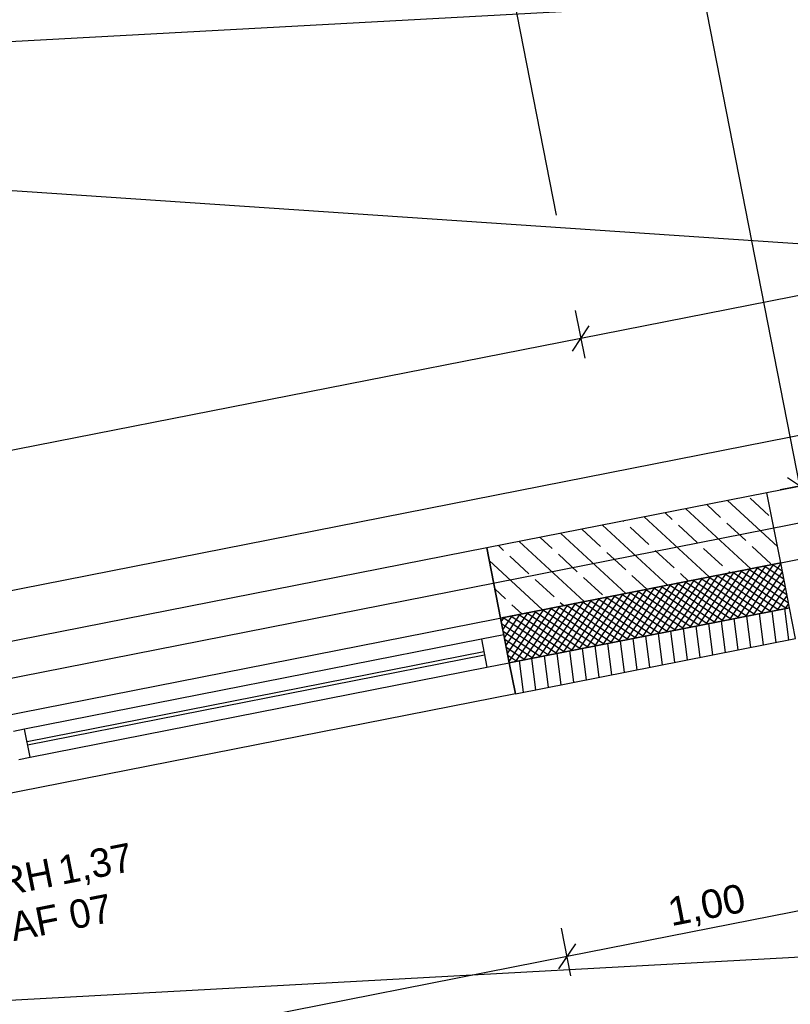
# Model space of a CAD drawing. Extents: x -181 to 1388, y 138 to 979.
# Tile 71 of 82: x 926 to 980, y 330 to 399. Entities that reach past the tile are written whole.
import ezdxf
from ezdxf.lldxf.tags import DXFTag

# ---------------------------------------------------------------- set-up
doc = ezdxf.new("R2010")
doc.units = 0
doc.layers.get('0').update_dxf_attribs({"lineweight": 25})
for name, color, linetype, lineweight, true_color in [('01AFU Allgemein Bemaßung', 7, 'Continuous', 25, 0x848484), ('20 Außenwände', 7, 'Continuous', 25, 0x848484), ('20 Dach Stb-Decke', 7, 'Continuous', 25, 0x848484), ('20 Fundament', 7, 'Continuous', 25, 0x848484), ('A-0', 7, 'Continuous', 25, 0x848484)]:
    doc.layers.add(name, color=color, linetype=linetype, lineweight=lineweight, true_color=true_color)
doc.layers.add('02 Raster Gebäude', color=7, linetype='Continuous', lineweight=25)
doc.styles.get("Standard").update_dxf_attribs({"font": 'arial.ttf'})
tags = doc.linetypes.add('Raster', pattern=[0.2, 0.1, -0.05, 0, -0.05]).pattern_tags.tags
tags[10:11] = [DXFTag(74, 4), DXFTag(75, 0), DXFTag(340, '0'), DXFTag(46, 1.0), DXFTag(50, 0.0), DXFTag(44, 0.0), DXFTag(45, 0.0)]
tags[8:9] = [DXFTag(74, 4), DXFTag(75, 0), DXFTag(340, '0'), DXFTag(46, 1.0), DXFTag(50, 0.0), DXFTag(44, 0.0), DXFTag(45, 0.0)]
tags[6:7] = [DXFTag(74, 4), DXFTag(75, 0), DXFTag(340, '0'), DXFTag(46, 1.0), DXFTag(50, 0.0), DXFTag(44, 0.0), DXFTag(45, 0.0)]
tags[4:5] = [DXFTag(74, 4), DXFTag(75, 0), DXFTag(340, '0'), DXFTag(46, 1.0), DXFTag(50, 0.0), DXFTag(44, 0.0), DXFTag(45, 0.0)]
tags = doc.linetypes.add('Strichpunktx2', pattern=[2, 1, -0.5, 0, -0.5]).pattern_tags.tags
tags[10:11] = [DXFTag(74, 4), DXFTag(75, 0), DXFTag(340, '0'), DXFTag(46, 1.0), DXFTag(50, 0.0), DXFTag(44, 0.0), DXFTag(45, 0.0)]
tags[8:9] = [DXFTag(74, 4), DXFTag(75, 0), DXFTag(340, '0'), DXFTag(46, 1.0), DXFTag(50, 0.0), DXFTag(44, 0.0), DXFTag(45, 0.0)]
tags[6:7] = [DXFTag(74, 4), DXFTag(75, 0), DXFTag(340, '0'), DXFTag(46, 1.0), DXFTag(50, 0.0), DXFTag(44, 0.0), DXFTag(45, 0.0)]
tags[4:5] = [DXFTag(74, 4), DXFTag(75, 0), DXFTag(340, '0'), DXFTag(46, 1.0), DXFTag(50, 0.0), DXFTag(44, 0.0), DXFTag(45, 0.0)]
tags = doc.linetypes.add('Öffnungslinie Tür Fenster', pattern=[0.115, 0.075, -0.04]).pattern_tags.tags
tags[6:7] = [DXFTag(74, 4), DXFTag(75, 0), DXFTag(340, '0'), DXFTag(46, 1.0), DXFTag(50, 0.0), DXFTag(44, 0.0), DXFTag(45, 0.0)]
tags[4:5] = [DXFTag(74, 4), DXFTag(75, 0), DXFTag(340, '0'), DXFTag(46, 1.0), DXFTag(50, 0.0), DXFTag(44, 0.0), DXFTag(45, 0.0)]

# ---------------------------------------------------------------- blocks, each defined once
blk = doc.blocks.new('Referenz-A07F5V09WF')
at = {"layer": '01AFU Allgemein Bemaßung', "lineweight": -2}
for p, q in [((980.507, 365.953), (965.693, 441.352)), ((1049.434, 392.824), (965.157, 376.266)), ((964.772, 378.228), (965.429, 374.886)), ((964.566, 375.385), (965.749, 377.146)), ((965.157, 376.266), (868.014, 357.18)), ((982.469, 366.339), (979.127, 365.682)), ((979.626, 366.545), (981.387, 365.362)), ((964.192, 333.031), (983.815, 336.894)), ((964.463, 331.652), (963.805, 334.994)), ((964.783, 333.912), (963.601, 332.151)), ((895.509, 319.512), (964.192, 333.031))]:
    blk.add_line(p, q, dxfattribs=at)
at = {"layer": '02 Raster Gebäude', "linetype": 'Strichpunktx2', "lineweight": -2, "ltscale": 56.250004}
blk.add_line((963.46, 384.905), (949.009, 458.457), dxfattribs=at)
at = {"layer": '02 Raster Gebäude', "linetype": 'Raster', "lineweight": -2, "ltscale": 56.250004}
for p, q in [((1006.697, 401.503), (320.446, 363.938)), ((859.339, 391.084), (1077.679, 376.33)), ((324.283, 234.21), (1008.61, 368.911)), ((1006.724, 334.399), (323.163, 296.981))]:
    blk.add_line(p, q, dxfattribs=at)
at = {"layer": '20 Außenwände', "lineweight": -2}
for p, q in [((1027.249, 375.128), (978.19, 365.471)), ((978.19, 365.471), (958.566, 361.609)), ((979.156, 360.566), (978.19, 365.471)), ((974.946, 363.747), (973.976, 364.642)), ((978.931, 361.705), (975.435, 364.929)), ((978.338, 363.885), (977.014, 365.105)), ((971.555, 363.61), (971.058, 364.068)), ((977.072, 360.155), (972.517, 364.355)), ((971.236, 359.007), (966.682, 363.206)), ((968.164, 363.472), (968.141, 363.493)), ((974.154, 359.581), (969.6, 363.781)), ((973.319, 361.983), (971.996, 363.203)), ((976.711, 362.12), (975.387, 363.341)), ((968.319, 358.432), (963.764, 362.632)), ((966.537, 361.708), (965.223, 362.919)), ((969.928, 361.845), (968.605, 363.066)), ((965.401, 357.858), (960.847, 362.058)), ((963.145, 361.57), (962.306, 362.345)), ((958.566, 361.609), (889.884, 348.09)), ((959.532, 356.703), (958.566, 361.609)), ((959.754, 361.433), (959.388, 361.771)), ((964.91, 359.944), (963.587, 361.164)), ((968.301, 360.081), (966.978, 361.301)), ((971.693, 360.218), (970.369, 361.439)), ((975.084, 360.356), (973.761, 361.576)), ((978.475, 360.493), (977.152, 361.714)), ((962.484, 357.284), (958.738, 360.738)), ((959.532, 356.703), (979.156, 360.566)), ((961.519, 359.806), (960.195, 361.026)), ((976.153, 356.713), (978.675, 360.471)), ((976.708, 356.822), (979.17, 360.491)), ((979.272, 359.975), (978.565, 360.449)), ((979.163, 360.53), (979.12, 360.558)), ((979.774, 357.426), (979.156, 360.566)), ((972.695, 359.294), (972.134, 359.812)), ((972.823, 356.058), (975.345, 359.815)), ((973.378, 356.167), (975.9, 359.925)), ((973.933, 356.276), (976.455, 360.034)), ((974.488, 356.385), (977.01, 360.143)), ((975.043, 356.495), (977.565, 360.252)), ((978.992, 357.272), (975.234, 359.794)), ((975.613, 359.868), (975.525, 359.949)), ((975.598, 356.604), (978.12, 360.362)), ((979.547, 357.381), (975.789, 359.903)), ((979.709, 357.754), (976.344, 360.012)), ((979.6, 358.309), (976.899, 360.121)), ((977.263, 356.932), (979.279, 359.936)), ((979.49, 358.864), (977.454, 360.231)), ((979.381, 359.42), (978.01, 360.34)), ((963.283, 358.179), (961.96, 359.399)), ((966.674, 358.317), (965.351, 359.537)), ((969.778, 358.72), (968.742, 359.674)), ((968.938, 355.293), (971.459, 359.051)), ((969.493, 355.402), (972.014, 359.16)), ((970.048, 355.511), (972.569, 359.269)), ((970.603, 355.621), (973.124, 359.378)), ((971.158, 355.73), (973.679, 359.488)), ((971.713, 355.839), (974.234, 359.597)), ((975.662, 356.616), (971.904, 359.138)), ((972.268, 355.948), (974.79, 359.706)), ((976.217, 356.726), (972.459, 359.247)), ((976.772, 356.835), (973.014, 359.357)), ((977.327, 356.944), (973.569, 359.466)), ((977.882, 357.053), (974.124, 359.575)), ((978.437, 357.163), (974.679, 359.684)), ((977.818, 357.041), (979.389, 359.381)), ((959.892, 358.042), (959.13, 358.744)), ((965.607, 354.637), (968.129, 358.395)), ((966.162, 354.747), (968.684, 358.504)), ((966.717, 354.856), (969.239, 358.614)), ((967.272, 354.965), (969.794, 358.723)), ((967.827, 355.074), (970.349, 358.832)), ((971.777, 355.852), (968.019, 358.373)), ((968.383, 355.184), (970.904, 358.941)), ((972.332, 355.961), (968.574, 358.483)), ((972.887, 356.07), (969.129, 358.592)), ((973.442, 356.179), (969.684, 358.701)), ((973.997, 356.289), (970.239, 358.81)), ((974.552, 356.398), (970.794, 358.92)), ((975.107, 356.507), (971.349, 359.029)), ((978.373, 357.15), (979.498, 358.826)), ((962.277, 353.982), (964.799, 357.74)), ((962.832, 354.091), (965.354, 357.849)), ((963.387, 354.2), (965.909, 357.958)), ((963.942, 357.571), (963.724, 357.772)), ((963.942, 354.31), (966.464, 358.067)), ((964.497, 354.419), (967.019, 358.177)), ((968.446, 355.196), (964.689, 357.718)), ((965.052, 354.528), (967.574, 358.286)), ((969.001, 355.305), (965.244, 357.827)), ((969.557, 355.415), (965.799, 357.936)), ((970.112, 355.524), (966.354, 358.046)), ((970.667, 355.633), (966.909, 358.155)), ((971.222, 355.742), (967.464, 358.264)), ((978.928, 357.259), (979.607, 358.271)), ((979.483, 357.369), (979.716, 357.716)), ((959.804, 355.321), (960.914, 356.975)), ((959.913, 354.766), (961.469, 357.084)), ((960.023, 354.211), (962.024, 357.193)), ((960.132, 353.656), (962.579, 357.303)), ((960.15, 353.563), (979.774, 357.426)), ((961.025, 356.997), (960.333, 357.635)), ((960.612, 353.654), (963.134, 357.412)), ((961.167, 353.763), (963.689, 357.521)), ((965.116, 354.541), (961.358, 357.062)), ((961.722, 353.873), (964.244, 357.63)), ((965.671, 354.65), (961.913, 357.172)), ((966.226, 354.759), (962.469, 357.281)), ((966.781, 354.868), (963.024, 357.39)), ((967.336, 354.978), (963.579, 357.499)), ((967.891, 355.087), (964.134, 357.609)), ((977.951, 354.825), (977.67, 357.012)), ((978.836, 354.999), (978.555, 357.186)), ((979.721, 355.173), (979.44, 357.36)), ((980.198, 355.267), (979.774, 357.426)), ((959.566, 356.71), (959.523, 356.749)), ((959.764, 355.526), (959.532, 356.703)), ((959.586, 356.431), (959.804, 356.756)), ((962.896, 354.104), (959.61, 356.309)), ((963.451, 354.213), (959.693, 356.735)), ((959.695, 355.876), (960.359, 356.866)), ((964.006, 354.322), (960.248, 356.844)), ((964.561, 354.431), (960.803, 356.953)), ((974.411, 354.128), (974.13, 356.315)), ((975.296, 354.302), (975.015, 356.489)), ((976.181, 354.476), (975.9, 356.663)), ((977.066, 354.651), (976.785, 356.837)), ((962.341, 353.994), (959.719, 355.754)), ((970.87, 353.431), (970.589, 355.618)), ((971.755, 353.605), (971.474, 355.792)), ((972.64, 353.78), (972.36, 355.966)), ((973.526, 353.954), (973.245, 356.141)), ((958.194, 355.217), (926.208, 348.92)), ((959.764, 355.526), (958.194, 355.217)), ((958.194, 355.217), (958.58, 353.254)), ((960.15, 353.563), (959.764, 355.526)), ((961.786, 353.885), (959.828, 355.199)), ((960.575, 351.405), (980.198, 355.267)), ((967.33, 352.734), (967.049, 354.921)), ((968.215, 352.909), (967.934, 355.095)), ((969.1, 353.083), (968.819, 355.27)), ((969.985, 353.257), (969.704, 355.444)), ((958.368, 354.333), (926.382, 348.037)), ((961.231, 353.776), (959.937, 354.644)), ((963.79, 352.037), (963.509, 354.224)), ((964.675, 352.212), (964.394, 354.399)), ((965.56, 352.386), (965.279, 354.573)), ((966.445, 352.56), (966.164, 354.747)), ((926.42, 347.841), (958.406, 354.137)), ((958.58, 353.254), (960.15, 353.563)), ((960.676, 353.667), (960.047, 354.089)), ((960.575, 351.405), (960.15, 353.563)), ((961.135, 351.515), (960.854, 353.702)), ((962.02, 351.689), (961.739, 353.876)), ((962.905, 351.863), (962.624, 354.05)), ((926.594, 346.958), (958.58, 353.254)), ((960.575, 351.405), (891.893, 337.885)), ((926.208, 348.92), (925.423, 348.766)), ((926.594, 346.958), (926.208, 348.92)), ((925.809, 346.804), (926.594, 346.958))]:
    blk.add_line(p, q, dxfattribs=at)
at = {"layer": '20 Dach Stb-Decke', "linetype": 'Öffnungslinie Tür Fenster', "lineweight": -2, "ltscale": 56.250004}
blk.add_line((766.772, 318.76), (1056.685, 375.826), dxfattribs=at)
at = {"layer": '20 Fundament', "linetype": 'Öffnungslinie Tür Fenster', "lineweight": -2, "ltscale": 56.250004}
blk.add_line((1048.644, 382.907), (767.346, 327.536), dxfattribs=at)
at = {"layer": 'A-0', "linetype": 'Continuous', "lineweight": -2, "ltscale": 312.5}
for p, q in [((978.19, 365.471), (958.566, 361.609)), ((979.156, 360.566), (978.19, 365.471)), ((958.566, 361.609), (959.532, 356.703)), ((979.156, 360.566), (959.532, 356.703)), ((959.532, 356.703), (979.156, 360.566)), ((979.774, 357.426), (979.156, 360.566)), ((960.15, 353.563), (979.774, 357.426)), ((979.774, 357.426), (960.15, 353.563)), ((980.198, 355.267), (979.774, 357.426)), ((959.532, 356.703), (960.15, 353.563)), ((960.575, 351.405), (980.198, 355.267)), ((960.15, 353.563), (960.575, 351.405))]:
    blk.add_line(p, q, dxfattribs=at)
at = {"layer": '01AFU Allgemein Bemaßung', "linetype": 'ByBlock', "lineweight": -2, "ltscale": 40.625, "insert": (971.103, 337.093), "char_height": 2, "attachment_point": 1, "rotation": 11.1356}
blk.add_mtext('{\\fArial;1,00}', dxfattribs=at)
at = {"layer": '20 Außenwände', "linetype": 'Continuous', "lineweight": -2, "ltscale": 56.250004, "char_height": 2, "attachment_point": 1, "rotation": 11.1356}
for s, insert in [('{\\fCentury Gothic;1,37}', (928.419, 339.994)), ('{\\fCentury Gothic;BRH}', (922.426, 338.815)), ('{\\fCentury Gothic;07}', (929.162, 336.857)), ('{\\fCentury Gothic;AF}', (925.042, 336.046))]:
    blk.add_mtext(s, dxfattribs=dict(at, insert=insert))

msp = doc.modelspace()

# ---------------------------------------------------------------- block references
at = {"color": 8, "lineweight": 25, "ltscale": 1250, "true_color": 0x808080}
msp.add_blockref('Referenz-A07F5V09WF', (0, 0), dxfattribs=at)

doc.saveas('drawing.dxf')
